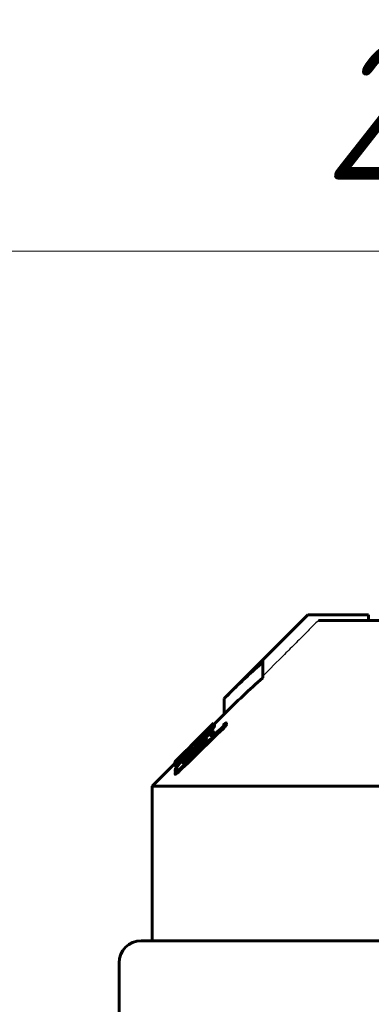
# Model space of a CAD drawing. Header units: millimetres. Extents: x 0 to 841, y 0 to 594.
# Tile 20 of 27: x 635 to 648, y 374 to 410. Entities that reach past the tile are written whole.
import ezdxf

# ---------------------------------------------------------------- set-up
doc = ezdxf.new("R2010")
doc.units = ezdxf.units.MM
for name, pattern in [('K5LT-1', [0]), ('K5LT_BASIC', [0]), ('K5LT_THIN', [0])]:
    doc.linetypes.add(name, pattern=pattern)
doc.layers.add('Системный слой', color=7, linetype='Continuous')
doc.layers.add('Системный слой (1)', color=251, linetype='Continuous', true_color=0x6c6c6c)
doc.styles.add('KDIMTEXTSTYLE', font='txt', dxfattribs={"width": 0.96, "oblique": 15, "height": 5})
doc.styles.add('KTEXTSTYLE', font='txt', dxfattribs={"width": 0.96, "height": 5})
doc.dimstyles.new('KDIMSTYLE (0.40)', dxfattribs={"dimtxt": 5, "dimasz": 1, "dimexe": 2, "dimexo": 0, "dimgap": 1, "dimtad": 1, "dimlfac": 2.5, "dimtxsty": 'KDIMTEXTSTYLE', "dimsah": 1, "dimcen": 0, "dimdle": 1, "dimadec": 0, "dimazin": 0, "dimtfac": 0.667, "dimtmove": 0, "dimatfit": 3, "dimfxl": 1, "dimtvp": 1, "dimtolj": 1, "dimtzin": 0, "dimarcsym": 0})

# ---------------------------------------------------------------- blocks, each defined once
blk = doc.blocks.new('U62')
at = {"layer": 'Системный слой (1)', "color": 150, "linetype": 'K5LT_BASIC', "lineweight": 60, "true_color": 0x0080ff}
for p, q in [((642.395, 384.476), (642.39, 384.472)), ((642.397, 384.478), (642.395, 384.476)), ((642.397, 384.477), (642.397, 384.478)), ((642.397, 384.478), (642.397, 384.478)), ((642.397, 384.478), (642.397, 384.478)), ((642.397, 384.478), (642.397, 384.478))]:
    blk.add_line(p, q, dxfattribs=at)
blk = doc.blocks.new('U63')
at = {"layer": 'Системный слой (1)', "color": 150, "linetype": 'K5LT_BASIC', "lineweight": 60, "true_color": 0x0080ff}
for p, q in [((640.989, 383.032), (640.991, 383.036)), ((640.989, 383.029), (640.989, 383.032)), ((640.991, 383.036), (640.994, 383.041))]:
    blk.add_line(p, q, dxfattribs=at)
blk = doc.blocks.new('U64')
at = {"layer": 'Системный слой (1)', "color": 150, "linetype": 'K5LT_BASIC', "lineweight": 60, "true_color": 0x0080ff}
for p, q in [((642.397, 384.446), (642.41, 384.454)), ((642.41, 384.454), (642.418, 384.457)), ((642.418, 384.457), (642.42, 384.455))]:
    blk.add_line(p, q, dxfattribs=at)
blk = doc.blocks.new('U66')
at = {"layer": 'Системный слой (1)', "color": 150, "linetype": 'K5LT_BASIC', "lineweight": 60, "true_color": 0x0080ff}
for p, q in [((640.994, 383.019), (640.999, 383.022)), ((640.999, 383.022), (641.011, 383.033)), ((641.011, 383.033), (641.029, 383.049))]:
    blk.add_line(p, q, dxfattribs=at)
blk = doc.blocks.new('U67')
at = {"layer": 'Системный слой (1)', "color": 150, "linetype": 'K5LT_BASIC', "lineweight": 60, "true_color": 0x0080ff}
for p, q in [((642.397, 384.423), (642.776, 384.802)), ((640.176, 382.202), (640.994, 383.02))]:
    blk.add_line(p, q, dxfattribs=at)
blk = doc.blocks.new('U76')
at = {"layer": 'Системный слой (1)', "color": 150, "linetype": 'K5LT_BASIC', "lineweight": 60, "true_color": 0x0080ff}
for p, q in [((641.652, 383.734), (642.359, 384.441)), ((641.041, 383.124), (641.344, 383.426))]:
    blk.add_line(p, q, dxfattribs=at)
blk = doc.blocks.new('U82')
at = {"layer": 'Системный слой (1)', "color": 150, "linetype": 'K5LT_BASIC', "lineweight": 60, "true_color": 0x0080ff}
for p, q in [((641.525, 383.496), (641.584, 383.556)), ((641.411, 383.379), (641.467, 383.437)), ((641.467, 383.437), (641.525, 383.496))]:
    blk.add_line(p, q, dxfattribs=at)
blk = doc.blocks.new('U86')
at = {"layer": 'Системный слой (1)', "color": 150, "linetype": 'K5LT_BASIC', "lineweight": 60, "true_color": 0x0080ff}
for p, q in [((641.938, 383.908), (641.907, 383.878)), ((641.97, 383.938), (641.938, 383.908)), ((642.001, 383.967), (641.97, 383.938))]:
    blk.add_line(p, q, dxfattribs=at)
blk = doc.blocks.new('U87')
at = {"layer": 'Системный слой (1)', "color": 150, "linetype": 'K5LT_BASIC', "lineweight": 60, "true_color": 0x0080ff}
for p, q in [((641.599, 383.498), (641.601, 383.493)), ((641.601, 383.493), (641.609, 383.494)), ((641.609, 383.494), (641.625, 383.504))]:
    blk.add_line(p, q, dxfattribs=at)
blk = doc.blocks.new('U88')
at = {"layer": 'Системный слой (1)', "color": 150, "linetype": 'K5LT_BASIC', "lineweight": 60, "true_color": 0x0080ff}
for p, q in [((641.007, 382.73), (641.012, 382.725)), ((641.012, 382.725), (641.02, 382.724)), ((641.02, 382.724), (641.032, 382.726))]:
    blk.add_line(p, q, dxfattribs=at)
blk = doc.blocks.new('U89')
at = {"layer": 'Системный слой (1)', "color": 150, "linetype": 'K5LT_BASIC', "lineweight": 60, "true_color": 0x0080ff}
for p, q in [((641.94, 383.809), (642.063, 383.938)), ((642.063, 383.938), (642.18, 384.063)), ((642.18, 384.063), (642.289, 384.183))]:
    blk.add_line(p, q, dxfattribs=at)
blk = doc.blocks.new('U92')
at = {"layer": 'Системный слой (1)', "color": 150, "linetype": 'K5LT_BASIC', "lineweight": 60, "true_color": 0x0080ff}
for p, q in [((641.776, 383.545), (641.895, 383.658)), ((641.895, 383.658), (642.012, 383.763)), ((642.012, 383.763), (642.113, 383.841))]:
    blk.add_line(p, q, dxfattribs=at)
blk = doc.blocks.new('U93')
at = {"layer": 'Системный слой (1)', "color": 150, "linetype": 'K5LT_BASIC', "lineweight": 60, "true_color": 0x0080ff}
for p, q in [((642.404, 384.076), (642.406, 384.081)), ((642.406, 384.081), (642.407, 384.085)), ((642.407, 384.085), (642.409, 384.089))]:
    blk.add_line(p, q, dxfattribs=at)
blk = doc.blocks.new('D10')
at = {"layer": 'Системный слой (1)'}
for points in [[(601.876, 401.565), (602.376, 402.224), (597.376, 401.565), (602.376, 400.907)], [(701.576, 400.907), (706.576, 401.565), (701.576, 402.224), (702.076, 401.565)]]:
    blk.add_hatch(color=7, dxfattribs=at).paths.add_polyline_path(points)
at = {"layer": 'Системный слой (1)', "color": 7, "linetype": 'K5LT_THIN', "lineweight": 18}
for p, q in [((597.376, 307.002), (597.376, 403.565)), ((706.576, 347.565), (706.576, 403.565)), ((597.376, 401.565), (602.376, 402.224)), ((602.376, 402.224), (601.876, 401.565)), ((702.076, 401.565), (701.576, 402.224)), ((701.576, 402.224), (706.576, 401.565)), ((602.376, 400.907), (597.376, 401.565)), ((706.576, 401.565), (597.376, 401.565)), ((601.876, 401.565), (602.376, 400.907)), ((706.576, 401.565), (701.576, 400.907)), ((701.576, 400.907), (702.076, 401.565))]:
    blk.add_line(p, q, dxfattribs=at)
blk.add_wipeout([(646.436, 402.565), (646.436, 409.947), (657.073, 409.947), (657.073, 402.565)]).dxf.layer = 'Системный слой (1)'
at = {"layer": 'Системный слой (1)', "color": 7, "insert": (646.436, 409.153), "char_height": 5, "attachment_point": 1, "style": 'KTEXTSTYLE'}
blk.add_mtext('\\fArial|b0|c204|p34;\\H5.0;\\W1.000;\\Q15;\\fGOST Type AU|b0|i0|c204|p34;\\Q15;\\W0.960;273', dxfattribs=at)
blk = doc.blocks.new('KDIMARROW_01')
at = {"layer": 'Системный слой'}
blk.add_hatch(color=0, dxfattribs=at).paths.add_polyline_path([(0, 0), (-5, 0.658), (-4.5, 0), (-5, -0.658)])
at = {"layer": 'Системный слой', "color": 0, "linetype": 'K5LT_THIN', "lineweight": 18}
for p, q in [((-4.5, 0), (-5, 0.658)), ((-5, 0.658), (0, 0)), ((0, 0), (-5, -0.658)), ((-5, -0.658), (-4.5, 0))]:
    blk.add_line(p, q, dxfattribs=at)
at = {"layer": 'Системный слой (1)', "color": 0, "linetype": 'K5LT_THIN', "lineweight": 18}
blk.add_line((221.44, 125.439), (221.04, 125.439), dxfattribs=at)

msp = doc.modelspace()

# ---------------------------------------------------------------- linework, layer by layer
at = {"layer": 'Системный слой (1)', "color": 150, "linetype": 'K5LT_BASIC', "lineweight": 60, "true_color": 0x0080ff}
for p, q in [((642.7764, 385.3676), (645.8107, 388.4019)), ((645.8107, 388.4019), (645.8344, 388.4019)), ((648.0064, 388.4019), (645.8344, 388.4019)), ((646.201, 388.2019), (655.4764, 388.2019)), ((648.0064, 388.2019), (648.0064, 388.4019)), ((644.1764, 386.7472), (644.1764, 386.6862)), ((644.1764, 386.1205), (644.1764, 386.6862)), ((642.7764, 384.8019), (642.7764, 385.3676)), ((642.3689, 384.3902), (642.3967, 384.4207)), ((642.3967, 384.4207), (642.3967, 384.4773)), ((642.3973, 384.4218), (642.3973, 384.4784)), ((642.4199, 384.4454), (642.4199, 384.4551)), ((642.4322, 384.4249), (642.4322, 384.4199)), ((642.4322, 384.3634), (642.4322, 384.4199)), ((642.7405, 384.2795), (642.7405, 384.336)), ((642.8619, 384.4282), (642.8619, 384.4848)), ((641.8428, 383.8924), (641.8428, 383.923)), ((641.8715, 383.8994), (641.907, 383.9341)), ((641.907, 383.8776), (641.907, 383.9341)), ((641.9792, 384.0505), (641.9792, 384.0513)), ((641.9792, 384.0265), (641.9792, 384.0505)), ((642.0366, 384.1186), (642.0229, 384.1049)), ((642.0366, 384.1124), (642.0366, 384.1186)), ((642.102, 384.1689), (642.0584, 384.1252)), ((642.0584, 384.1033), (642.0584, 384.1252)), ((642.102, 384.1453), (642.102, 384.1689)), ((642.1661, 384.1669), (642.1661, 384.1606)), ((642.2889, 384.1831), (642.2889, 384.2397)), ((642.3012, 383.9786), (642.3162, 383.9915)), ((642.409, 384.0892), (642.409, 384.1458)), ((641.5904, 383.6194), (641.5836, 383.6126)), ((641.5836, 383.556), (641.5836, 383.6126)), ((641.5904, 383.5628), (641.5836, 383.556)), ((641.5904, 383.5628), (641.5904, 383.6194)), ((641.5986, 383.4981), (641.5986, 383.5546)), ((641.6273, 383.6771), (641.6273, 383.695)), ((641.6832, 383.5614), (641.705, 383.5829)), ((641.9151, 383.84), (641.7419, 383.6654)), ((641.7419, 383.6191), (641.7419, 383.6654)), ((641.776, 383.5454), (641.776, 383.602)), ((641.8715, 383.8428), (641.8703, 383.8415)), ((641.8715, 383.8428), (641.8715, 383.8994)), ((641.907, 383.8776), (641.8715, 383.8428)), ((641.8851, 383.8461), (641.8715, 383.8335)), ((641.9151, 383.7857), (641.9151, 383.84)), ((641.3244, 383.4008), (641.3244, 383.4064)), ((641.3531, 383.2909), (641.3394, 383.2774)), ((641.3531, 383.2343), (641.3394, 383.2208)), ((641.3531, 383.2343), (641.3531, 383.2909)), ((641.4035, 383.4791), (641.4404, 383.5159)), ((641.4472, 383.5227), (641.4472, 383.5287)), ((641.4608, 383.4169), (641.4608, 383.4123)), ((641.4608, 383.3557), (641.4608, 383.4123)), ((641.6546, 383.4839), (641.6968, 383.5255)), ((641.6968, 383.4689), (641.6546, 383.4274)), ((641.776, 383.4677), (641.6614, 383.3561)), ((640.9888, 383.0143), (640.9888, 383.0294)), ((640.9943, 383.0185), (640.9943, 383.0751)), ((641.0011, 382.9501), (641.0011, 383.0066)), ((641.0652, 383.0921), (641.0652, 383.1391)), ((641.1157, 383.02), (641.1157, 383.0765)), ((641.323, 383.0708), (641.3128, 383.0576)), ((641.323, 383.0708), (641.323, 383.1274)), ((641.0065, 382.7296), (641.0065, 382.7862)), ((641.0065, 382.6293), (641.0065, 382.6858)), ((641.0134, 382.6341), (641.0134, 382.6906)), ((641.1648, 382.7497), (641.1648, 382.8063)), ((640.1764, 382.2019), (672.1764, 382.2019)), ((640.1764, 376.6019), (640.1764, 382.2019)), ((672.5764, 376.6019), (639.7764, 376.6019)), ((638.9764, 375.8019), (638.9764, 366.6019))]:
    msp.add_line(p, q, dxfattribs=at)
msp.add_arc((639.7764, 375.8019), 0.8, 90, 180, dxfattribs=at)
at = {"layer": 'Системный слой (1)', "color": 7, "linetype": 'K5LT-1'}
for points, knots in [([(645.8344, 388.4019), (645.7484, 388.3161), (645.1957, 387.7646), (644.643, 387.213), (644.1764, 386.7472)], [0, 0, 0, 0, 0.3040004, 1.9540229, 1.9540229, 1.9540229, 1.9540229]), ([(646.201, 388.2019), (646.0731, 388.0743), (645.8018, 387.8037), (645.3897, 387.3925), (644.8427, 386.8466), (644.4391, 386.4438), (644.1764, 386.1815)], [0, 0, 0, 0, 1.2764085, 2.7073425, 4.1135239, 6.7363801, 6.7363801, 6.7363801, 6.7363801])]:
    msp.add_open_spline(points, degree=3, knots=knots, dxfattribs=at)
at = {"layer": 'Системный слой (1)', "color": 150, "linetype": 'K5LT_BASIC', "lineweight": 60, "true_color": 0x0080ff}
for points, knots in [([(644.1764, 386.6862), (643.9856, 386.5188), (643.6122, 386.1802), (643.1478, 385.736), (642.8722, 385.4633), (642.7764, 385.3676)], [0, 0, 0, 0, 2.4017, 4.7457702, 6, 6, 6, 6]), ([(644.1764, 386.1205), (643.937, 385.9104), (643.466, 385.4798), (643.0043, 385.0297), (642.7764, 384.8019)], [0, 0, 0, 0, 2.5124398, 5, 5, 5, 5]), ([(642.3312, 384.3587), (642.2896, 384.3216), (642.1992, 384.2384), (642.047, 384.0929), (641.8855, 383.9349), (641.7752, 383.8254), (641.72, 383.7704)], [0, 0, 0, 0, 1.6996318, 3.4300402, 5.1971935, 7, 7, 7, 7]), ([(642.102, 384.1689), (642.1385, 384.2057), (642.2004, 384.2687), (642.2588, 384.3294), (642.2883, 384.3605), (642.3049, 384.378), (642.3236, 384.3978), (642.3422, 384.4178), (642.371, 384.4489), (642.3872, 384.4668), (642.3959, 384.4764), (642.3967, 384.4773)], [0, 0, 0, 0, 2.8391573, 4.8970059, 5.4038979, 5.9855711, 6.7863058, 7.7404981, 8.6773082, 11.6804598, 12, 12, 12, 12]), ([(642.2889, 384.2397), (642.3026, 384.2557), (642.3263, 384.2836), (642.3555, 384.3185), (642.3765, 384.344), (642.392, 384.3631), (642.4048, 384.3793), (642.414, 384.3912), (642.422, 384.4021), (642.4289, 384.4121), (642.432, 384.418), (642.4322, 384.4198), (642.4322, 384.4199)], [0, 0, 0, 0, 2.8491493, 4.971425, 6.4443511, 7.7701748, 8.8395683, 9.9233469, 10.5393564, 11.6158732, 12.8447941, 13, 13, 13, 13]), ([(642.2889, 384.1831), (642.3026, 384.1991), (642.3263, 384.227), (642.3555, 384.262), (642.3765, 384.2874), (642.392, 384.3065), (642.4048, 384.3227), (642.414, 384.3346), (642.422, 384.3455), (642.4289, 384.3556), (642.432, 384.3614), (642.4322, 384.3632), (642.4322, 384.3634)], [0, 0, 0, 0, 2.8491493, 4.971425, 6.4443511, 7.7701748, 8.8395683, 9.9233469, 10.5393564, 11.6158732, 12.8447941, 13, 13, 13, 13]), ([(642.4322, 384.4249), (642.4322, 384.4276), (642.4301, 384.43), (642.4222, 384.4276), (642.4117, 384.422), (642.3992, 384.4136), (642.38, 384.3992), (642.3582, 384.3816), (642.3395, 384.3658), (642.3312, 384.3587)], [0, 0, 0, 0, 1.8811334, 3.3035529, 4.2261161, 5.7648527, 6.7997531, 8.6342576, 10, 10, 10, 10]), ([(642.8619, 384.4848), (642.8594, 384.4869), (642.8544, 384.4883), (642.845, 384.4856), (642.8398, 384.4835), (642.8344, 384.4809), (642.8265, 384.4763), (642.8164, 384.4695), (642.805, 384.461), (642.7933, 384.4515), (642.7719, 384.4332), (642.7541, 384.4166), (642.7405, 384.4034)], [0, 0, 0, 0, 3.0547715, 4.0879761, 4.5370852, 5.197613, 6.089196, 7.0636087, 8.0462944, 8.9955297, 9.8396198, 13, 13, 13, 13]), ([(642.7405, 384.336), (642.7525, 384.3476), (642.77, 384.3651), (642.7935, 384.3902), (642.808, 384.4068), (642.8203, 384.4217), (642.8301, 384.4342), (642.8472, 384.4578), (642.8567, 384.4741), (642.8619, 384.4848)], [0, 0, 0, 0, 2.0829447, 3.0704176, 4.43191, 5.0646702, 5.8860252, 6.8842309, 10, 10, 10, 10]), ([(642.7405, 384.2795), (642.7525, 384.291), (642.77, 384.3085), (642.7935, 384.3337), (642.808, 384.3502), (642.8203, 384.3651), (642.8301, 384.3776), (642.8472, 384.4012), (642.8567, 384.4175), (642.8619, 384.4282)], [0, 0, 0, 0, 2.0829447, 3.0704176, 4.43191, 5.0646702, 5.8860252, 6.8842309, 10, 10, 10, 10]), ([(641.6273, 383.695), (641.6441, 383.7122), (641.6733, 383.7423), (641.7049, 383.7755), (641.7399, 383.8127), (641.7697, 383.8446), (641.8039, 383.8814), (641.8258, 383.905), (641.8394, 383.9194), (641.8428, 383.923)], [0, 0, 0, 0, 1.4232828, 2.6765679, 3.3716592, 5.6342769, 6.9581047, 9.1973554, 10, 10, 10, 10]), ([(642.3012, 384.1232), (642.2632, 384.0936), (642.1958, 384.0385), (642.106, 383.9605), (642.0474, 383.9079), (641.9859, 383.8519), (641.8746, 383.7483), (641.7729, 383.6498), (641.705, 383.5829)], [0, 0, 0, 0, 1.9584251, 3.2969737, 4.1234099, 4.5834947, 6.0181137, 9, 9, 9, 9]), ([(641.776, 383.602), (641.8024, 383.6273), (641.8443, 383.667), (641.9045, 383.7231), (641.9526, 383.767), (642.0035, 383.8121), (642.0411, 383.8439), (642.0762, 383.8719), (642.0998, 383.8894), (642.1223, 383.9035), (642.1355, 383.9097), (642.1435, 383.9111), (642.1496, 383.9097), (642.1512, 383.9058), (642.1511, 383.902)], [0, 0, 0, 0, 2.5449845, 3.9315634, 5.6370353, 7.0992142, 8.8521102, 9.3829975, 10.851297, 11.5879842, 12.5823155, 13.2797041, 13.7598915, 15, 15, 15, 15]), ([(641.8428, 383.923), (641.8491, 383.9298), (641.8601, 383.9412), (641.8813, 383.9629), (641.8977, 383.9794), (641.915, 383.9968), (641.9295, 384.0115), (641.9456, 384.0276), (641.9635, 384.0455), (641.9893, 384.0713), (642.0095, 384.0915), (642.0229, 384.1049)], [0, 0, 0, 0, 2.9280452, 4.0722198, 5.6633408, 6.5108766, 7.34066, 8.1930886, 9.1131812, 10.081488, 12, 12, 12, 12]), ([(641.8851, 383.8461), (641.9092, 383.8711), (641.9448, 383.9081), (641.9933, 383.9592), (642.0272, 383.9953), (642.0641, 384.0351), (642.09, 384.0637), (642.1139, 384.0908), (642.1297, 384.1091), (642.1459, 384.1288), (642.157, 384.1433), (642.1645, 384.1548), (642.1662, 384.1591), (642.1661, 384.1606)], [0, 0, 0, 0, 2.7594051, 4.0548901, 5.6625928, 6.8493002, 8.6647335, 9.0962762, 10.3214505, 11.1502516, 12.1217564, 12.9976836, 14, 14, 14, 14]), ([(642.1661, 384.1669), (642.1661, 384.1678), (642.1651, 384.1684), (642.16, 384.166), (642.1523, 384.1606), (642.1424, 384.1527), (642.1317, 384.1438), (642.1192, 384.133), (642.105, 384.1204), (642.0903, 384.1071), (642.0713, 384.0897), (642.0423, 384.0629), (641.9989, 384.0221), (641.9513, 383.9767), (641.9196, 383.9462), (641.907, 383.9341)], [0, 0, 0, 0, 0.8763328, 1.661463, 2.6221093, 3.3171143, 4.0831985, 4.8841767, 5.7327799, 6.6251858, 7.3962279, 8.8660356, 11.2496434, 14.1031227, 16, 16, 16, 16]), ([(641.9151, 383.84), (641.9579, 383.884), (642.0195, 383.948), (642.1118, 384.0458), (642.1961, 384.1366), (642.258, 384.205), (642.2889, 384.2397)], [0, 0, 0, 0, 2.2205924, 3.2462955, 5.0433406, 7, 7, 7, 7]), ([(642.102, 384.1799), (642.0896, 384.1671), (642.0683, 384.1452), (642.0419, 384.1179), (642.0233, 384.0987), (642.0114, 384.0862), (642.0015, 384.0758), (641.9939, 384.0678), (641.9867, 384.06), (641.9816, 384.0544), (641.9795, 384.0519), (641.9792, 384.0514), (641.9792, 384.0513)], [0, 0, 0, 0, 3.2907353, 5.6258471, 7.1728998, 8.598658, 9.2186783, 10.3291019, 11.1617179, 12.0527965, 12.7613049, 13, 13, 13, 13]), ([(641.9792, 384.0505), (641.9792, 384.0504), (641.9796, 384.0505), (641.9811, 384.0517), (641.9838, 384.0539), (641.9885, 384.0582), (641.9958, 384.065), (642.0057, 384.0744), (642.0171, 384.0852), (642.0343, 384.1019), (642.0483, 384.1154), (642.0584, 384.1252)], [0, 0, 0, 0, 0.7484603, 1.3271578, 2.0959382, 3.010953, 4.1747932, 5.676484, 7.1601158, 8.5128827, 12, 12, 12, 12]), ([(642.0366, 384.1186), (642.0533, 384.1354), (642.0742, 384.1562), (642.0968, 384.1787), (642.1078, 384.1897), (642.1178, 384.1996), (642.1255, 384.2071), (642.135, 384.2163), (642.1375, 384.2185), (642.1375, 384.2182)], [0, 0, 0, 0, 3.0688108, 3.7914111, 4.8112947, 5.6406998, 6.5459495, 7.4292287, 10, 10, 10, 10]), ([(642.0857, 383.8051), (642.0984, 383.8212), (642.1141, 383.8422), (642.1358, 383.8747), (642.1455, 383.8913), (642.1511, 383.902)], [0, 0, 0, 0, 2.4433773, 3.4417444, 6, 6, 6, 6]), ([(642.1375, 384.2182), (642.1375, 384.218), (642.1354, 384.2155), (642.1249, 384.204), (642.1118, 384.1902), (642.102, 384.1799)], [0, 0, 0, 0, 1.5892777, 3.1064306, 6, 6, 6, 6]), ([(642.409, 384.1458), (642.409, 384.1546), (642.4059, 384.1657), (642.3926, 384.1703), (642.3793, 384.168), (642.3638, 384.1623), (642.3438, 384.152), (642.3206, 384.1371), (642.3051, 384.1261), (642.3012, 384.1232)], [0, 0, 0, 0, 2.8601055, 4.5738334, 5.8886234, 6.6380914, 8.0050813, 9.5090248, 10, 10, 10, 10]), ([(642.3012, 383.9786), (642.3149, 383.9964), (642.3407, 384.0309), (642.3674, 384.0698), (642.3846, 384.0973), (642.3985, 384.1216), (642.4057, 384.1369), (642.409, 384.1458)], [0, 0, 0, 0, 2.0803223, 4.1321219, 5.125435, 6.0909518, 8, 8, 8, 8]), ([(641.6832, 383.5614), (641.6198, 383.4989), (641.5429, 383.4216), (641.456, 383.3319), (641.4129, 383.2869), (641.3361, 383.2057), (641.2622, 383.125), (641.1873, 383.0402), (641.1557, 383.0036), (641.1361, 382.9804)], [0, 0, 0, 0, 3.1463512, 3.842236, 4.4883035, 5.4085244, 7.9514623, 8.6721729, 10, 10, 10, 10]), ([(641.5836, 383.6126), (641.5561, 383.5846), (641.5196, 383.5473), (641.4639, 383.49), (641.425, 383.4497), (641.3789, 383.4012), (641.3492, 383.3694), (641.3187, 383.3361), (641.3001, 383.3152), (641.2818, 383.2936), (641.2709, 383.2799), (641.2623, 383.2673), (641.2603, 383.2625), (641.2603, 383.2607)], [0, 0, 0, 0, 2.7457712, 3.6022862, 5.601589, 6.7558266, 8.5517442, 8.974339, 10.5310935, 11.1033804, 12.0796666, 12.8638646, 14, 14, 14, 14]), ([(641.72, 383.7704), (641.6704, 383.7205), (641.5597, 383.6091), (641.4501, 383.4982), (641.3899, 383.4371)], [0, 0, 0, 0, 2.2385874, 5, 5, 5, 5]), ([(641.4254, 383.4902), (641.4488, 383.5137), (641.4825, 383.5475), (641.5263, 383.5918), (641.5711, 383.6373), (641.6047, 383.6717), (641.6273, 383.695)], [0, 0, 0, 0, 2.3418188, 3.3745074, 4.4728938, 7, 7, 7, 7]), ([(641.5986, 383.6802), (641.5935, 383.6748), (641.5842, 383.6649), (641.5673, 383.647), (641.552, 383.6308), (641.5329, 383.6106), (641.5163, 383.5933), (641.4958, 383.5721), (641.4827, 383.5586), (641.4632, 383.5388), (641.4504, 383.5259), (641.4404, 383.5159)], [0, 0, 0, 0, 2.5827267, 4.224835, 6.1305324, 7.0803499, 8.87906, 9.4192885, 10.4222057, 10.7782157, 12, 12, 12, 12]), ([(641.5986, 383.5546), (641.5986, 383.5515), (641.6004, 383.5484), (641.6081, 383.5503), (641.6142, 383.5534), (641.6203, 383.557), (641.6284, 383.5626), (641.6395, 383.5711), (641.6559, 383.5845), (641.6758, 383.6022), (641.7058, 383.6302), (641.7275, 383.6512), (641.7419, 383.6654)], [0, 0, 0, 0, 2.829768, 4.1662715, 4.8717927, 5.4854732, 6.3009302, 7.1839674, 8.0697785, 9.5473859, 10.6467361, 13, 13, 13, 13]), ([(641.776, 383.602), (641.776, 383.6021), (641.7758, 383.602), (641.7754, 383.6016), (641.775, 383.6013), (641.7746, 383.6009), (641.7741, 383.6005), (641.7734, 383.5999), (641.772, 383.5986), (641.7702, 383.5969), (641.7675, 383.5944), (641.7634, 383.5905), (641.7564, 383.5837), (641.7433, 383.5711), (641.723, 383.5512), (641.7063, 383.5348), (641.6968, 383.5255)], [0, 0, 0, 0, 0.1562713, 0.2539411, 0.321091, 0.3989411, 0.495434, 0.6077572, 0.8905222, 1.3937021, 1.7657712, 2.5857768, 3.9863717, 6.2757585, 10.906491, 17, 17, 17, 17]), ([(641.776, 383.5454), (641.776, 383.5455), (641.7758, 383.5454), (641.7754, 383.545), (641.775, 383.5447), (641.7746, 383.5444), (641.7741, 383.544), (641.7734, 383.5433), (641.772, 383.542), (641.7702, 383.5403), (641.7675, 383.5378), (641.7634, 383.5339), (641.7564, 383.5271), (641.7433, 383.5145), (641.723, 383.4946), (641.7063, 383.4782), (641.6968, 383.4689)], [0, 0, 0, 0, 0.1562713, 0.2539411, 0.321091, 0.3989411, 0.495434, 0.6077572, 0.8905222, 1.3937021, 1.7657712, 2.5857768, 3.9863717, 6.2757586, 10.906491, 17, 17, 17, 17]), ([(641.776, 383.4677), (641.8084, 383.4993), (641.8562, 383.547), (641.917, 383.6108), (641.9613, 383.6588), (642, 383.7023), (642.0425, 383.7519), (642.0692, 383.7844), (642.0857, 383.8051)], [0, 0, 0, 0, 2.4727446, 3.684649, 4.9328242, 6.2175679, 7.16074, 9, 9, 9, 9]), ([(641.8715, 383.8994), (641.8703, 383.898), (641.8685, 383.8958), (641.8665, 383.8934), (641.8652, 383.8917), (641.8647, 383.8909), (641.8647, 383.8907)], [0, 0, 0, 0, 2.597637, 3.9938979, 5.2877117, 7, 7, 7, 7]), ([(641.8647, 383.8907), (641.8647, 383.8888), (641.8648, 383.8852), (641.8653, 383.8793), (641.8664, 383.87), (641.8684, 383.8553), (641.8703, 383.8415), (641.8715, 383.8335)], [0, 0, 0, 0, 0.884792, 1.6870033, 2.7337342, 5.0869761, 8, 8, 8, 8]), ([(641.3899, 383.4371), (641.3561, 383.4023), (641.3117, 383.3562), (641.2437, 383.2851), (641.1995, 383.2384), (641.1602, 383.1965), (641.1267, 383.1604), (641.0988, 383.1299), (641.0616, 383.0882), (641.035, 383.0574), (641.0162, 383.0333), (641.0059, 383.0186), (641.0017, 383.0107), (641.0011, 383.0073), (641.0011, 383.0066)], [0, 0, 0, 0, 2.8712479, 3.7846174, 5.9598471, 6.8788201, 7.5317444, 9.2667154, 9.8005694, 11.8433105, 12.8290501, 13.4429462, 14.6264815, 15, 15, 15, 15]), ([(641.0652, 383.1391), (641.09, 383.1628), (641.128, 383.1991), (641.1789, 383.248), (641.2131, 383.2811), (641.2584, 383.3252), (641.33, 383.3954), (641.3902, 383.4551), (641.4254, 383.4902)], [0, 0, 0, 0, 2.3550432, 3.3098434, 4.0064831, 4.9395202, 6.6157724, 9, 9, 9, 9]), ([(641.1157, 383.0765), (641.1326, 383.0906), (641.163, 383.1163), (641.2023, 383.1503), (641.229, 383.1739), (641.2479, 383.1909), (641.2718, 383.2127), (641.3026, 383.2414), (641.3273, 383.2654), (641.3394, 383.2774)], [0, 0, 0, 0, 2.6588133, 4.5717231, 5.5006372, 6.2242719, 7.0285725, 8.529888, 10, 10, 10, 10]), ([(641.1157, 383.02), (641.1326, 383.0341), (641.163, 383.0597), (641.2023, 383.0937), (641.229, 383.1173), (641.2479, 383.1343), (641.2718, 383.1561), (641.3026, 383.1849), (641.3273, 383.2088), (641.3394, 383.2208)], [0, 0, 0, 0, 2.6588133, 4.5717231, 5.5006372, 6.2242719, 7.0285725, 8.529888, 10, 10, 10, 10]), ([(641.4035, 383.4791), (641.3867, 383.4622), (641.3638, 383.4394), (641.3376, 383.4138), (641.3224, 383.3989), (641.3073, 383.3842), (641.2928, 383.3702), (641.2714, 383.3498), (641.2557, 383.3352), (641.2476, 383.3279), (641.2453, 383.3258)], [0, 0, 0, 0, 2.295047, 3.065224, 3.7727014, 4.6272194, 5.586823, 6.5465319, 9.4461836, 11, 11, 11, 11]), ([(641.2453, 383.3258), (641.2489, 383.3296), (641.255, 383.3361), (641.2688, 383.3504), (641.2831, 383.3649), (641.3037, 383.3857), (641.3162, 383.3983), (641.3244, 383.4064)], [0, 0, 0, 0, 1.9700905, 2.9610702, 5.4011016, 6.4621707, 8, 8, 8, 8]), ([(641.3967, 383.3661), (641.3874, 383.3576), (641.3704, 383.3423), (641.3447, 383.3195), (641.3207, 383.2989), (641.2999, 383.2819), (641.2854, 383.2709), (641.2757, 383.2643), (641.2688, 383.2602), (641.2621, 383.2575), (641.2603, 383.2588), (641.2603, 383.2607)], [0, 0, 0, 0, 1.4939029, 2.770243, 4.3826617, 5.9009367, 7.153224, 8.0818334, 8.9754861, 9.9973918, 12, 12, 12, 12]), ([(641.2726, 383.054), (641.2726, 383.0496), (641.2749, 383.0447), (641.2844, 383.0445), (641.2957, 383.0483), (641.3096, 383.0555), (641.3251, 383.0652), (641.3414, 383.0764), (641.36, 383.09), (641.3828, 383.1077), (641.4088, 383.1288), (641.4457, 383.1598), (641.4926, 383.2007), (641.547, 383.2497), (641.6031, 383.3013), (641.6407, 383.3366), (641.6614, 383.3561)], [0, 0, 0, 0, 1.6502263, 2.6412006, 3.4497203, 4.375546, 5.1617014, 5.7735166, 6.5542978, 7.4421248, 8.3927694, 9.3918139, 11.3487711, 13.2054527, 14.9061629, 17, 17, 17, 17]), ([(641.6546, 383.4839), (641.6221, 383.452), (641.5734, 383.4032), (641.5032, 383.3303), (641.4451, 383.2679), (641.3816, 383.1969), (641.343, 383.1515), (641.323, 383.1274)], [0, 0, 0, 0, 2.0869054, 3.1555013, 4.7325984, 6.1932948, 8, 8, 8, 8]), ([(641.6546, 383.4274), (641.6221, 383.3955), (641.5734, 383.3466), (641.5032, 383.2737), (641.4451, 383.2114), (641.3816, 383.1403), (641.343, 383.0949), (641.323, 383.0708)], [0, 0, 0, 0, 2.0869054, 3.1555013, 4.7325984, 6.1932948, 8, 8, 8, 8]), ([(641.3244, 383.4064), (641.3361, 383.4182), (641.3544, 383.4364), (641.3799, 383.4619), (641.3991, 383.4811), (641.4161, 383.498), (641.4278, 383.5096), (641.435, 383.5168), (641.4396, 383.5214), (641.4428, 383.5245), (641.4452, 383.5268), (641.4468, 383.5284), (641.4472, 383.5287), (641.4472, 383.5287)], [0, 0, 0, 0, 3.4597951, 5.3166831, 7.5495423, 9.3427265, 10.7523367, 11.5382521, 12.0946666, 12.6683299, 13.0593394, 13.531377, 14, 14, 14, 14]), ([(641.3531, 383.2909), (641.3614, 383.2994), (641.3738, 383.3122), (641.3912, 383.3303), (641.4062, 383.3463), (641.4231, 383.3649), (641.4387, 383.3827), (641.4501, 383.3968), (641.4569, 383.4061), (641.4598, 383.4106), (641.4608, 383.4123)], [0, 0, 0, 0, 1.9345176, 2.9041615, 4.1737169, 5.692739, 7.4204654, 8.9124911, 10.0919186, 11, 11, 11, 11]), ([(641.3531, 383.2343), (641.3614, 383.2428), (641.3738, 383.2556), (641.3912, 383.2737), (641.4062, 383.2897), (641.4231, 383.3083), (641.4387, 383.3261), (641.4501, 383.3402), (641.4569, 383.3496), (641.4598, 383.354), (641.4608, 383.3557)], [0, 0, 0, 0, 1.9345176, 2.9041615, 4.1737169, 5.692739, 7.4204654, 8.9124911, 10.0919186, 11, 11, 11, 11]), ([(641.4608, 383.4169), (641.4608, 383.4176), (641.4595, 383.4172), (641.4558, 383.415), (641.4513, 383.4118), (641.4444, 383.4064), (641.4358, 383.3994), (641.4202, 383.3864), (641.4069, 383.3749), (641.3967, 383.3661)], [0, 0, 0, 0, 1.1632496, 1.6722153, 2.5364108, 3.6590304, 4.9500048, 6.2215247, 10, 10, 10, 10]), ([(640.9943, 383.0751), (640.9943, 383.0748), (640.997, 383.0769), (641.0062, 383.0851), (641.0222, 383.0997), (641.0413, 383.1172), (641.059, 383.1334), (641.0652, 383.1391)], [0, 0, 0, 0, 1.4501038, 3.1552972, 4.1184641, 6.6897643, 8, 8, 8, 8]), ([(641.0415, 383.1235), (641.0291, 383.1112), (641.015, 383.097), (641.0017, 383.0833), (640.9957, 383.077), (640.9943, 383.0752), (640.9943, 383.0751)], [0, 0, 0, 0, 3.115455, 4.081137, 5.6910034, 7, 7, 7, 7]), ([(641.0011, 383.0066), (641.0011, 383.0016), (641.0057, 382.999), (641.0216, 383.0064), (641.0332, 383.0132), (641.0486, 383.0234), (641.0753, 383.0433), (641.0996, 383.063), (641.1157, 383.0765)], [0, 0, 0, 0, 3.2359241, 4.2450743, 4.912048, 6.031357, 7.1865368, 9, 9, 9, 9]), ([(641.0011, 382.9501), (641.0011, 382.945), (641.0057, 382.9425), (641.0216, 382.9498), (641.0332, 382.9566), (641.0486, 382.9669), (641.0753, 382.9868), (641.0996, 383.0064), (641.1157, 383.02)], [0, 0, 0, 0, 3.2359241, 4.2450743, 4.912048, 6.031357, 7.1865368, 9, 9, 9, 9]), ([(641.1361, 382.9804), (641.1146, 382.9541), (641.0825, 382.9137), (641.0453, 382.8629), (641.0215, 382.8263), (641.0089, 382.8007), (641.0065, 382.7897), (641.0065, 382.7862)], [0, 0, 0, 0, 2.4601527, 3.8921304, 5.4911705, 7.0059792, 8, 8, 8, 8]), ([(641.0065, 382.7862), (641.0084, 382.7834), (641.0129, 382.7806), (641.023, 382.7807), (641.0332, 382.783), (641.0461, 382.7878), (641.0614, 382.7951), (641.0782, 382.8044), (641.1002, 382.8178), (641.1177, 382.8294), (641.1293, 382.8374)], [0, 0, 0, 0, 2.1408291, 3.2594647, 4.4421401, 5.6552125, 6.871589, 8.0614232, 9.1320723, 11, 11, 11, 11]), ([(641.1293, 382.8374), (641.1175, 382.8245), (641.0984, 382.8036), (641.0733, 382.7754), (641.0552, 382.7545), (641.0404, 382.7367), (641.0291, 382.7226), (641.0185, 382.7087), (641.0108, 382.6972), (641.0071, 382.6895), (641.0065, 382.6867), (641.0065, 382.6858)], [0, 0, 0, 0, 2.6387484, 4.3106838, 5.918997, 7.1041188, 8.2253585, 9.1556334, 10.5420944, 11.41178, 12, 12, 12, 12]), ([(641.323, 383.1274), (641.3142, 383.1161), (641.3019, 383.1), (641.2879, 383.0808), (641.28, 383.0693), (641.2749, 383.0606), (641.2728, 383.0561), (641.2726, 383.0544), (641.2726, 383.054)], [0, 0, 0, 0, 3.4783553, 5.0232926, 6.5069764, 7.7222075, 8.6478736, 9, 9, 9, 9]), ([(641.0065, 382.6858), (641.0065, 382.6856), (641.0067, 382.6853), (641.0075, 382.6856), (641.0085, 382.6863), (641.0097, 382.6872), (641.0113, 382.6886), (641.0125, 382.6898), (641.0134, 382.6906)], [0, 0, 0, 0, 2.0832421, 3.3866701, 4.7447118, 5.7991143, 6.662426, 9, 9, 9, 9]), ([(641.0065, 382.6293), (641.0065, 382.629), (641.0067, 382.6287), (641.0075, 382.629), (641.0085, 382.6297), (641.0097, 382.6307), (641.0113, 382.6321), (641.0125, 382.6332), (641.0134, 382.6341)], [0, 0, 0, 0, 2.0832421, 3.3866701, 4.7447118, 5.7991143, 6.662426, 9, 9, 9, 9]), ([(641.0134, 382.6906), (641.0134, 382.6874), (641.0149, 382.6847), (641.0206, 382.6854), (641.0246, 382.6867), (641.0305, 382.6897), (641.0384, 382.6946), (641.0485, 382.7017), (641.0609, 382.7114), (641.0748, 382.723), (641.0917, 382.7377), (641.1124, 382.7565), (641.1377, 382.7802), (641.1556, 382.7974), (641.1648, 382.8063)], [0, 0, 0, 0, 2.4156378, 2.9237634, 3.6104482, 4.3658565, 5.167941, 6.0656587, 7.1080764, 8.2340578, 9.3158802, 10.951464, 12.8968947, 15, 15, 15, 15]), ([(641.0134, 382.6341), (641.0134, 382.6308), (641.0149, 382.6282), (641.0206, 382.6289), (641.0246, 382.6302), (641.0305, 382.6331), (641.0384, 382.638), (641.0485, 382.6452), (641.0609, 382.6549), (641.0748, 382.6665), (641.0917, 382.6812), (641.1124, 382.6999), (641.1377, 382.7236), (641.1556, 382.7408), (641.1648, 382.7497)], [0, 0, 0, 0, 2.4156378, 2.9237634, 3.6104482, 4.3658565, 5.167941, 6.0656587, 7.1080763, 8.2340578, 9.3158802, 10.951464, 12.8968947, 15, 15, 15, 15])]:
    msp.add_open_spline(points, degree=3, knots=knots, dxfattribs=at)
for points in [[(642.7405, 384.336), (642.2144, 383.827), (641.6893, 383.317), (641.1648, 382.8063)], [(642.7405, 384.2795), (642.2144, 383.7704), (641.6893, 383.2604), (641.1648, 382.7497)], [(642.3899, 384.4717), (642.381, 384.463), (642.3709, 384.453), (642.3593, 384.4413)], [(642.3967, 384.4207), (642.3971, 384.4213), (642.3973, 384.4217), (642.3973, 384.4218)], [(641.5986, 383.5546), (641.5959, 383.5813), (641.5932, 383.6029), (641.5904, 383.6194)], [(641.5986, 383.4981), (641.5959, 383.5247), (641.5932, 383.5463), (641.5904, 383.5628)], [(641.652, 383.7341), (641.6318, 383.7138), (641.6142, 383.6961), (641.5986, 383.6802)]]:
    msp.add_open_spline(points, degree=3, dxfattribs=at)
at = {"layer": 'Системный слой (1)', "color": 7, "linetype": 'K5LT-1'}
msp.add_open_spline([(642.3162, 383.9915), (642.3869, 384.0602), (642.5283, 384.1975), (642.6698, 384.3348), (642.7405, 384.4034)], degree=3, dxfattribs=at)

# ---------------------------------------------------------------- block references
at = {"layer": 'Системный слой (1)'}
for name in ['U67', 'U76', 'U62', 'U64', 'U86', 'U89', 'U93', 'U82', 'U92', 'U87', 'U63', 'U66', 'U88']:
    msp.add_blockref(name, (0, 0), dxfattribs=at)

# ---------------------------------------------------------------- next in the draw order: dimensions: what is measured, and where the dimension line sits
at = {"layer": 'Системный слой (1)', "color": 7}
dim = msp.add_linear_dim(base=(706.5764, 401.5653), p1=(597.3764, 307.0019), p2=(706.5764, 347.565), dimstyle='KDIMSTYLE (0.40)', override={"dimexo": 0, "dimpost": '\\fGOST Type AU|b0|c204|p34;\\H5.0;\\W0.960;\\Q15;<>', "dimblk1": 'KDIMARROW_01', "dimblk2": 'KDIMARROW_01', "dimse1": 0, "dimse2": 0, "dimclrt": 7, "dimtol": 1, "dimtp": 0, "dimtm": 0, "dimtdec": 5, "dimtolj": 1}, dxfattribs=at)
dim.commit()
dim.dimension.update_dxf_attribs({"geometry": 'D10', "text_midpoint": (651.9764, 401.5653), "dimtype": 160})

doc.saveas('drawing.dxf')
